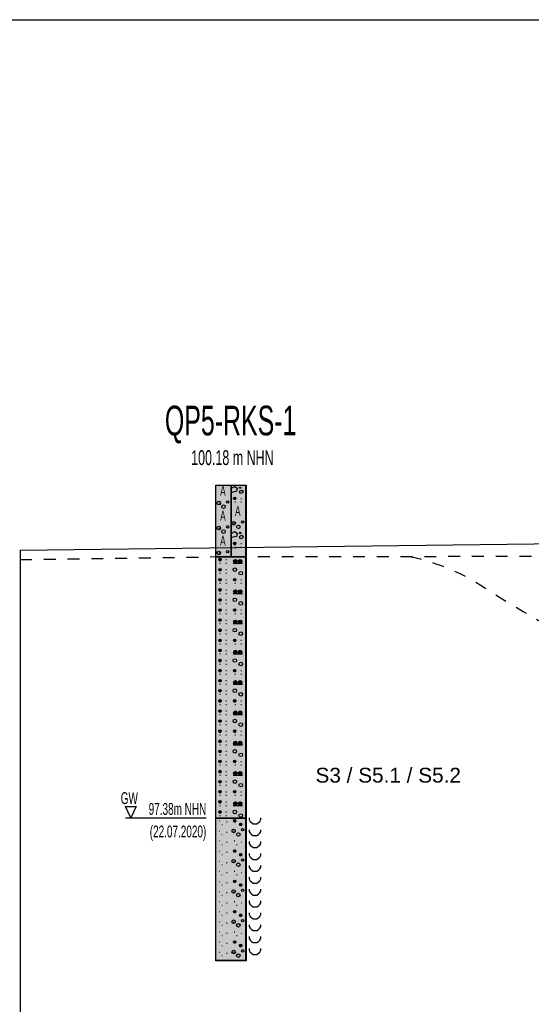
# Model space of a CAD drawing. Header units: metres. Extents: x -17 to 824, y 89 to 134.
# Tile 37 of 80: x 389 to 393, y 96 to 104. Entities that reach past the tile are written whole.
import ezdxf
from ezdxf.enums import TextEntityAlignment as Align

# ---------------------------------------------------------------- set-up
doc = ezdxf.new("R2010")
doc.units = ezdxf.units.M
doc.linetypes.add('ACAD_ISO03W100', pattern=[30, 12, -18])
for name, color, linetype in [('BG_GT_DC_RKS', 249, 'Continuous'), ('BG_GT_SCHICHT', 3, 'ACAD_ISO03W100'), ('BG_GT_TE', 6, 'Continuous'), ('BW_KOERP_GESCH', 126, 'Continuous'), ('BW_Z_BEM', 52, 'Continuous')]:
    doc.layers.add(name, color=color, linetype=linetype)
doc.layers.add('ZZ_AFENSTER', color=6, linetype='Continuous', plot=False)
doc.styles.add('ARI025_V_50', font='arial.ttf', dxfattribs={"height": 0.125})
doc.styles.get("Standard").update_dxf_attribs({"font": 'arial.ttf'})

# ---------------------------------------------------------------- blocks, each defined once
blk = doc.blocks.new('QP5-RKS-1')
for p, q in [((-0.0026, 0), (0, 0)), ((-0.0026, -0.0121), (-0.0026, 0)), ((-0.0026, 0), (0.0024, 0)), ((-0.0026, -0.08), (-0.0026, 0)), ((0, 0), (0, -0.0121)), ((0, 0), (0.0025, 0)), ((0, -0.0121), (0, 0)), ((0.0024, 0), (0.0024, -0.08)), ((0.0025, 0), (0.0025, -0.0121)), ((0, -0.0005), (0.0006, -0.0002)), ((0.0001, -0.0012), (0, -0.0005)), ((0.0009, -0.001), (0.0001, -0.0012)), ((0.0006, -0.0002), (0.001, -0.0005)), ((0.001, -0.0005), (0.0009, -0.001)), ((0.0014, -0.0004), (0.0015, -0.0003)), ((0.0014, -0.0005), (0.0014, -0.0004)), ((0.0016, -0.0005), (0.0014, -0.0005)), ((0.0014, -0.001), (0.0018, -0.0008)), ((0.0015, -0.0014), (0.0014, -0.001)), ((0.0015, -0.0003), (0.0016, -0.0004)), ((0.0019, -0.0013), (0.0015, -0.0014)), ((0.0016, -0.0004), (0.0016, -0.0005)), ((0.0018, -0.0008), (0.002, -0.001)), ((0.002, -0.001), (0.0019, -0.0013)), ((-0.0021, -0.003), (-0.002, -0.003)), ((0.0004, -0.0022), (0.0008, -0.0022)), ((0.00041, -0.00215), (0.00079, -0.00215)), ((0.00041, -0.00225), (0.00079, -0.00225)), ((0.00043, -0.0021), (0.00077, -0.0021)), ((0.00043, -0.0023), (0.00077, -0.0023)), ((0.00047, -0.00205), (0.00073, -0.00205)), ((0.00047, -0.00235), (0.00073, -0.00235)), ((0.0006, -0.0028), (0.0007, -0.0028)), ((0.0016, -0.0022), (0.0017, -0.0022)), ((0.0016, -0.0028), (0.0017, -0.0028)), ((0.0004, -0.0064), (0.0005, -0.0064)), ((-0.0021, -0.0072), (-0.002, -0.0072)), ((0, -0.0081), (0.0006, -0.0078)), ((0.0001, -0.0088), (0, -0.0081)), ((0.0006, -0.0078), (0.001, -0.0081)), ((0.001, -0.0081), (0.0009, -0.0086)), ((0.0014, -0.008), (0.0015, -0.0079)), ((0.0014, -0.0081), (0.0014, -0.008)), ((0.0016, -0.0081), (0.0014, -0.0081)), ((0.0015, -0.0079), (0.0016, -0.008)), ((0.0016, -0.008), (0.0016, -0.0081)), ((0.0009, -0.0086), (0.0001, -0.0088)), ((0.0004, -0.0098), (0.0008, -0.0098)), ((0.00041, -0.00975), (0.00079, -0.00975)), ((0.00041, -0.00985), (0.00079, -0.00985)), ((0.00043, -0.0097), (0.00077, -0.0097)), ((0.00043, -0.0099), (0.00077, -0.0099)), ((0.00047, -0.00965), (0.00073, -0.00965)), ((0.0014, -0.0086), (0.0018, -0.0084)), ((0.0015, -0.009), (0.0014, -0.0086)), ((0.0019, -0.0089), (0.0015, -0.009)), ((0.0016, -0.0098), (0.0017, -0.0098)), ((0.0018, -0.0084), (0.002, -0.0086)), ((0.002, -0.0086), (0.0019, -0.0089)), ((-0.0021, -0.0114), (-0.002, -0.0114)), ((0.00047, -0.00995), (0.00073, -0.00995)), ((0.0006, -0.0104), (0.0007, -0.0104)), ((0.0016, -0.0104), (0.0017, -0.0104)), ((-0.0026, -0.012), (0.0025, -0.012)), ((-0.0026, -0.0561), (-0.0026, -0.012)), ((0, -0.0121), (-0.0026, -0.0121)), ((-0.0021, -0.0125), (-0.0017, -0.0125)), ((-0.00209, -0.01245), (-0.00171, -0.01245)), ((-0.00209, -0.01255), (-0.00171, -0.01255)), ((-0.00207, -0.0124), (-0.00173, -0.0124)), ((-0.00207, -0.0126), (-0.00173, -0.0126)), ((-0.00203, -0.01235), (-0.00177, -0.01235)), ((-0.00203, -0.01265), (-0.00177, -0.01265)), ((-0.0019, -0.0131), (-0.0018, -0.0131)), ((-0.0009, -0.0125), (-0.0008, -0.0125)), ((-0.0009, -0.0131), (-0.0008, -0.0131)), ((0.0025, -0.0121), (0, -0.0121)), ((0.0003, -0.0131), (0.0019, -0.0131)), ((0.0004, -0.01275), (0.001, -0.01275)), ((0.0004, -0.0128), (0.001, -0.0128)), ((0.0004, -0.01285), (0.001, -0.01285)), ((0.00042, -0.0127), (0.00098, -0.0127)), ((0.00042, -0.0129), (0.00098, -0.0129)), ((0.00044, -0.01265), (0.00096, -0.01265)), ((0.00044, -0.01295), (0.00096, -0.01295)), ((0.00048, -0.0126), (0.00092, -0.0126)), ((0.00048, -0.013), (0.00092, -0.013)), ((0.00053, -0.01255), (0.00087, -0.01255)), ((0.00053, -0.01305), (0.00087, -0.01305)), ((0.0012, -0.01275), (0.0018, -0.01275)), ((0.0012, -0.0128), (0.0018, -0.0128)), ((0.0012, -0.01285), (0.0018, -0.01285)), ((0.00122, -0.0127), (0.00178, -0.0127)), ((0.00122, -0.0129), (0.00178, -0.0129)), ((0.00124, -0.01265), (0.00176, -0.01265)), ((0.00124, -0.01295), (0.00176, -0.01295)), ((0.00128, -0.0126), (0.00172, -0.0126)), ((0.00128, -0.013), (0.00172, -0.013)), ((0.00133, -0.01255), (0.00167, -0.01255)), ((0.00133, -0.01305), (0.00167, -0.01305)), ((0.0025, -0.012), (0.0025, -0.0561)), ((-0.0021, -0.0142), (-0.0017, -0.0142)), ((-0.00209, -0.01415), (-0.00171, -0.01415)), ((-0.00209, -0.01425), (-0.00171, -0.01425)), ((-0.00207, -0.0141), (-0.00173, -0.0141)), ((-0.00207, -0.0143), (-0.00173, -0.0143)), ((-0.00203, -0.01405), (-0.00177, -0.01405)), ((-0.00203, -0.01435), (-0.00177, -0.01435)), ((-0.0019, -0.0148), (-0.0018, -0.0148)), ((-0.0009, -0.0142), (-0.0008, -0.0142)), ((-0.0009, -0.0148), (-0.0008, -0.0148)), ((-0.0021, -0.0159), (-0.0017, -0.0159)), ((-0.00209, -0.01585), (-0.00171, -0.01585)), ((-0.00209, -0.01595), (-0.00171, -0.01595)), ((-0.00207, -0.0158), (-0.00173, -0.0158)), ((-0.00207, -0.016), (-0.00173, -0.016)), ((-0.00203, -0.01575), (-0.00177, -0.01575)), ((-0.00203, -0.01605), (-0.00177, -0.01605)), ((-0.0019, -0.0165), (-0.0018, -0.0165)), ((-0.0009, -0.0159), (-0.0008, -0.0159)), ((-0.0009, -0.0165), (-0.0008, -0.0165)), ((0.0004, -0.0159), (0.0008, -0.0159)), ((0.00041, -0.01585), (0.00079, -0.01585)), ((0.00041, -0.01595), (0.00079, -0.01595)), ((0.00043, -0.0158), (0.00077, -0.0158)), ((0.00043, -0.016), (0.00077, -0.016)), ((0.00047, -0.01575), (0.00073, -0.01575)), ((0.00047, -0.01605), (0.00073, -0.01605)), ((0.0006, -0.0165), (0.0007, -0.0165)), ((0.0016, -0.0159), (0.0017, -0.0159)), ((0.0016, -0.0165), (0.0017, -0.0165)), ((-0.0021, -0.0176), (-0.0017, -0.0176)), ((-0.00209, -0.01755), (-0.00171, -0.01755)), ((-0.00209, -0.01765), (-0.00171, -0.01765)), ((-0.00207, -0.0175), (-0.00173, -0.0175)), ((-0.00207, -0.0177), (-0.00173, -0.0177)), ((-0.00203, -0.01745), (-0.00177, -0.01745)), ((-0.00203, -0.01775), (-0.00177, -0.01775)), ((-0.0019, -0.0182), (-0.0018, -0.0182)), ((-0.0009, -0.0176), (-0.0008, -0.0176)), ((-0.0009, -0.0182), (-0.0008, -0.0182)), ((0.0003, -0.0182), (0.0019, -0.0182)), ((0.0004, -0.01785), (0.001, -0.01785)), ((0.0004, -0.0179), (0.001, -0.0179)), ((0.0004, -0.01795), (0.001, -0.01795)), ((0.00042, -0.0178), (0.00098, -0.0178)), ((0.00042, -0.018), (0.00098, -0.018)), ((0.00044, -0.01775), (0.00096, -0.01775)), ((0.00044, -0.01805), (0.00096, -0.01805)), ((0.00048, -0.0177), (0.00092, -0.0177)), ((0.00048, -0.0181), (0.00092, -0.0181)), ((0.00053, -0.01765), (0.00087, -0.01765)), ((0.00053, -0.01815), (0.00087, -0.01815)), ((0.0012, -0.01785), (0.0018, -0.01785)), ((0.0012, -0.0179), (0.0018, -0.0179)), ((0.0012, -0.01795), (0.0018, -0.01795)), ((0.00122, -0.0178), (0.00178, -0.0178)), ((0.00122, -0.018), (0.00178, -0.018)), ((0.00124, -0.01775), (0.00176, -0.01775)), ((0.00124, -0.01805), (0.00176, -0.01805)), ((0.00128, -0.0177), (0.00172, -0.0177)), ((0.00128, -0.0181), (0.00172, -0.0181)), ((0.00133, -0.01765), (0.00167, -0.01765)), ((0.00133, -0.01815), (0.00167, -0.01815)), ((-0.0021, -0.0193), (-0.0017, -0.0193)), ((-0.00209, -0.01925), (-0.00171, -0.01925)), ((-0.00209, -0.01935), (-0.00171, -0.01935)), ((-0.00207, -0.0192), (-0.00173, -0.0192)), ((-0.00207, -0.0194), (-0.00173, -0.0194)), ((-0.00203, -0.01915), (-0.00177, -0.01915)), ((-0.00203, -0.01945), (-0.00177, -0.01945)), ((-0.0009, -0.0193), (-0.0008, -0.0193)), ((-0.0021, -0.021), (-0.0017, -0.021)), ((-0.00209, -0.02095), (-0.00171, -0.02095)), ((-0.00209, -0.02105), (-0.00171, -0.02105)), ((-0.00207, -0.0209), (-0.00173, -0.0209)), ((-0.00207, -0.0211), (-0.00173, -0.0211)), ((-0.00203, -0.02085), (-0.00177, -0.02085)), ((-0.00203, -0.02115), (-0.00177, -0.02115)), ((-0.0019, -0.0199), (-0.0018, -0.0199)), ((-0.0009, -0.0199), (-0.0008, -0.0199)), ((-0.0009, -0.021), (-0.0008, -0.021)), ((0.0004, -0.021), (0.0008, -0.021)), ((0.00041, -0.02095), (0.00079, -0.02095)), ((0.00041, -0.02105), (0.00079, -0.02105)), ((0.00043, -0.0209), (0.00077, -0.0209)), ((0.00043, -0.0211), (0.00077, -0.0211)), ((0.00047, -0.02085), (0.00073, -0.02085)), ((0.00047, -0.02115), (0.00073, -0.02115)), ((0.0016, -0.021), (0.0017, -0.021)), ((-0.0021, -0.0227), (-0.0017, -0.0227)), ((-0.00209, -0.02265), (-0.00171, -0.02265)), ((-0.00209, -0.02275), (-0.00171, -0.02275)), ((-0.00207, -0.0226), (-0.00173, -0.0226)), ((-0.00207, -0.0228), (-0.00173, -0.0228)), ((-0.00203, -0.02255), (-0.00177, -0.02255)), ((-0.00203, -0.02285), (-0.00177, -0.02285)), ((-0.0019, -0.0216), (-0.0018, -0.0216)), ((-0.0009, -0.0216), (-0.0008, -0.0216)), ((-0.0009, -0.0227), (-0.0008, -0.0227)), ((0.0004, -0.02295), (0.001, -0.02295)), ((0.0004, -0.023), (0.001, -0.023)), ((0.0004, -0.02305), (0.001, -0.02305)), ((0.00042, -0.0229), (0.00098, -0.0229)), ((0.00042, -0.0231), (0.00098, -0.0231)), ((0.00044, -0.02285), (0.00096, -0.02285)), ((0.00044, -0.02315), (0.00096, -0.02315)), ((0.00048, -0.0228), (0.00092, -0.0228)), ((0.00048, -0.0232), (0.00092, -0.0232)), ((0.00053, -0.02275), (0.00087, -0.02275)), ((0.0006, -0.0216), (0.0007, -0.0216)), ((0.0012, -0.02295), (0.0018, -0.02295)), ((0.0012, -0.023), (0.0018, -0.023)), ((0.0012, -0.02305), (0.0018, -0.02305)), ((0.00122, -0.0229), (0.00178, -0.0229)), ((0.00122, -0.0231), (0.00178, -0.0231)), ((0.00124, -0.02285), (0.00176, -0.02285)), ((0.00124, -0.02315), (0.00176, -0.02315)), ((0.00128, -0.0228), (0.00172, -0.0228)), ((0.00128, -0.0232), (0.00172, -0.0232)), ((0.00133, -0.02275), (0.00167, -0.02275)), ((0.0016, -0.0216), (0.0017, -0.0216)), ((-0.0021, -0.0244), (-0.0017, -0.0244)), ((-0.00209, -0.02435), (-0.00171, -0.02435)), ((-0.00209, -0.02445), (-0.00171, -0.02445)), ((-0.00207, -0.0243), (-0.00173, -0.0243)), ((-0.00207, -0.0245), (-0.00173, -0.0245)), ((-0.00203, -0.02425), (-0.00177, -0.02425)), ((-0.00203, -0.02455), (-0.00177, -0.02455)), ((-0.0019, -0.0233), (-0.0018, -0.0233)), ((-0.0009, -0.0233), (-0.0008, -0.0233)), ((-0.0009, -0.0244), (-0.0008, -0.0244)), ((0.0003, -0.0233), (0.0019, -0.0233)), ((0.00053, -0.02325), (0.00087, -0.02325)), ((0.00133, -0.02325), (0.00167, -0.02325)), ((-0.0021, -0.0261), (-0.0017, -0.0261)), ((-0.00209, -0.02605), (-0.00171, -0.02605)), ((-0.00209, -0.02615), (-0.00171, -0.02615)), ((-0.00207, -0.026), (-0.00173, -0.026)), ((-0.00207, -0.0262), (-0.00173, -0.0262)), ((-0.00203, -0.02595), (-0.00177, -0.02595)), ((-0.00203, -0.02625), (-0.00177, -0.02625)), ((-0.0019, -0.025), (-0.0018, -0.025)), ((-0.0009, -0.025), (-0.0008, -0.025)), ((-0.0009, -0.0261), (-0.0008, -0.0261)), ((0.0004, -0.0261), (0.0008, -0.0261)), ((0.00041, -0.02605), (0.00079, -0.02605)), ((0.00041, -0.02615), (0.00079, -0.02615)), ((0.00043, -0.026), (0.00077, -0.026)), ((0.00043, -0.0262), (0.00077, -0.0262)), ((0.00047, -0.02595), (0.00073, -0.02595)), ((0.00047, -0.02625), (0.00073, -0.02625)), ((0.0016, -0.0261), (0.0017, -0.0261)), ((-0.0021, -0.0278), (-0.0017, -0.0278)), ((-0.00209, -0.02775), (-0.00171, -0.02775)), ((-0.00209, -0.02785), (-0.00171, -0.02785)), ((-0.00207, -0.0277), (-0.00173, -0.0277)), ((-0.00207, -0.0279), (-0.00173, -0.0279)), ((-0.00203, -0.02765), (-0.00177, -0.02765)), ((-0.00203, -0.02795), (-0.00177, -0.02795)), ((-0.0019, -0.0267), (-0.0018, -0.0267)), ((-0.0009, -0.0267), (-0.0008, -0.0267)), ((-0.0009, -0.0278), (-0.0008, -0.0278)), ((0.0004, -0.02805), (0.001, -0.02805)), ((0.0004, -0.0281), (0.001, -0.0281)), ((0.0004, -0.02815), (0.001, -0.02815)), ((0.00042, -0.028), (0.00098, -0.028)), ((0.00044, -0.02795), (0.00096, -0.02795)), ((0.00048, -0.0279), (0.00092, -0.0279)), ((0.00053, -0.02785), (0.00087, -0.02785)), ((0.0006, -0.0267), (0.0007, -0.0267)), ((0.0012, -0.02805), (0.0018, -0.02805)), ((0.0012, -0.0281), (0.0018, -0.0281)), ((0.0012, -0.02815), (0.0018, -0.02815)), ((0.00122, -0.028), (0.00178, -0.028)), ((0.00124, -0.02795), (0.00176, -0.02795)), ((0.00128, -0.0279), (0.00172, -0.0279)), ((0.00133, -0.02785), (0.00167, -0.02785)), ((0.0016, -0.0267), (0.0017, -0.0267)), ((-0.0021, -0.0295), (-0.0017, -0.0295)), ((-0.00209, -0.02945), (-0.00171, -0.02945)), ((-0.00209, -0.02955), (-0.00171, -0.02955)), ((-0.00207, -0.0294), (-0.00173, -0.0294)), ((-0.00207, -0.0296), (-0.00173, -0.0296)), ((-0.00203, -0.02935), (-0.00177, -0.02935)), ((-0.00203, -0.02965), (-0.00177, -0.02965)), ((-0.0019, -0.0284), (-0.0018, -0.0284)), ((-0.0009, -0.0284), (-0.0008, -0.0284)), ((-0.0009, -0.0295), (-0.0008, -0.0295)), ((0.0003, -0.0284), (0.0019, -0.0284)), ((0.00042, -0.0282), (0.00098, -0.0282)), ((0.00044, -0.02825), (0.00096, -0.02825)), ((0.00048, -0.0283), (0.00092, -0.0283)), ((0.00053, -0.02835), (0.00087, -0.02835)), ((0.00122, -0.0282), (0.00178, -0.0282)), ((0.00124, -0.02825), (0.00176, -0.02825)), ((0.00128, -0.0283), (0.00172, -0.0283)), ((0.00133, -0.02835), (0.00167, -0.02835)), ((-0.0021, -0.0312), (-0.0017, -0.0312)), ((-0.00209, -0.03115), (-0.00171, -0.03115)), ((-0.00209, -0.03125), (-0.00171, -0.03125)), ((-0.00207, -0.0311), (-0.00173, -0.0311)), ((-0.00207, -0.0313), (-0.00173, -0.0313)), ((-0.00203, -0.03105), (-0.00177, -0.03105)), ((-0.00203, -0.03135), (-0.00177, -0.03135)), ((-0.0019, -0.0301), (-0.0018, -0.0301)), ((-0.0009, -0.0301), (-0.0008, -0.0301)), ((-0.0009, -0.0312), (-0.0008, -0.0312)), ((0.0004, -0.0312), (0.0008, -0.0312)), ((0.00041, -0.03115), (0.00079, -0.03115)), ((0.00041, -0.03125), (0.00079, -0.03125)), ((0.00043, -0.0311), (0.00077, -0.0311)), ((0.00043, -0.0313), (0.00077, -0.0313)), ((0.00047, -0.03105), (0.00073, -0.03105)), ((0.00047, -0.03135), (0.00073, -0.03135)), ((0.0016, -0.0312), (0.0017, -0.0312)), ((-0.0021, -0.0329), (-0.0017, -0.0329)), ((-0.00209, -0.03285), (-0.00171, -0.03285)), ((-0.00209, -0.03295), (-0.00171, -0.03295)), ((-0.00207, -0.0328), (-0.00173, -0.0328)), ((-0.00207, -0.033), (-0.00173, -0.033)), ((-0.00203, -0.03275), (-0.00177, -0.03275)), ((-0.00203, -0.03305), (-0.00177, -0.03305)), ((-0.0019, -0.0318), (-0.0018, -0.0318)), ((-0.0009, -0.0318), (-0.0008, -0.0318)), ((-0.0009, -0.0329), (-0.0008, -0.0329)), ((0.0004, -0.03315), (0.001, -0.03315)), ((0.00042, -0.0331), (0.00098, -0.0331)), ((0.00044, -0.03305), (0.00096, -0.03305)), ((0.00048, -0.033), (0.00092, -0.033)), ((0.00053, -0.03295), (0.00087, -0.03295)), ((0.0006, -0.0318), (0.0007, -0.0318)), ((0.0012, -0.03315), (0.0018, -0.03315)), ((0.00122, -0.0331), (0.00178, -0.0331)), ((0.00124, -0.03305), (0.00176, -0.03305)), ((0.00128, -0.033), (0.00172, -0.033)), ((0.00133, -0.03295), (0.00167, -0.03295)), ((0.0016, -0.0318), (0.0017, -0.0318)), ((-0.0021, -0.0346), (-0.0017, -0.0346)), ((-0.00209, -0.03455), (-0.00171, -0.03455)), ((-0.00209, -0.03465), (-0.00171, -0.03465)), ((-0.00207, -0.0345), (-0.00173, -0.0345)), ((-0.00207, -0.0347), (-0.00173, -0.0347)), ((-0.00203, -0.03445), (-0.00177, -0.03445)), ((-0.00203, -0.03475), (-0.00177, -0.03475)), ((-0.0019, -0.0335), (-0.0018, -0.0335)), ((-0.0009, -0.0335), (-0.0008, -0.0335)), ((-0.0009, -0.0346), (-0.0008, -0.0346)), ((0.0003, -0.0335), (0.0019, -0.0335)), ((0.0004, -0.0332), (0.001, -0.0332)), ((0.0004, -0.03325), (0.001, -0.03325)), ((0.00042, -0.0333), (0.00098, -0.0333)), ((0.00044, -0.03335), (0.00096, -0.03335)), ((0.00048, -0.0334), (0.00092, -0.0334)), ((0.00053, -0.03345), (0.00087, -0.03345)), ((0.0012, -0.0332), (0.0018, -0.0332)), ((0.0012, -0.03325), (0.0018, -0.03325)), ((0.00122, -0.0333), (0.00178, -0.0333)), ((0.00124, -0.03335), (0.00176, -0.03335)), ((0.00128, -0.0334), (0.00172, -0.0334)), ((0.00133, -0.03345), (0.00167, -0.03345)), ((-0.0021, -0.0363), (-0.0017, -0.0363)), ((-0.00209, -0.03625), (-0.00171, -0.03625)), ((-0.00209, -0.03635), (-0.00171, -0.03635)), ((-0.00207, -0.0362), (-0.00173, -0.0362)), ((-0.00207, -0.0364), (-0.00173, -0.0364)), ((-0.00203, -0.03615), (-0.00177, -0.03615)), ((-0.00203, -0.03645), (-0.00177, -0.03645)), ((-0.0019, -0.0352), (-0.0018, -0.0352)), ((-0.0009, -0.0352), (-0.0008, -0.0352)), ((-0.0009, -0.0363), (-0.0008, -0.0363)), ((0.0004, -0.0363), (0.0008, -0.0363)), ((0.00041, -0.03625), (0.00079, -0.03625)), ((0.00041, -0.03635), (0.00079, -0.03635)), ((0.00043, -0.0362), (0.00077, -0.0362)), ((0.00043, -0.0364), (0.00077, -0.0364)), ((0.00047, -0.03615), (0.00073, -0.03615)), ((0.00047, -0.03645), (0.00073, -0.03645)), ((0.0016, -0.0363), (0.0017, -0.0363)), ((-0.0021, -0.038), (-0.0017, -0.038)), ((-0.00209, -0.03795), (-0.00171, -0.03795)), ((-0.00209, -0.03805), (-0.00171, -0.03805)), ((-0.00207, -0.0379), (-0.00173, -0.0379)), ((-0.00207, -0.0381), (-0.00173, -0.0381)), ((-0.00203, -0.03785), (-0.00177, -0.03785)), ((-0.0019, -0.0369), (-0.0018, -0.0369)), ((-0.0009, -0.0369), (-0.0008, -0.0369)), ((-0.0009, -0.038), (-0.0008, -0.038)), ((0.00048, -0.0381), (0.00092, -0.0381)), ((0.00053, -0.03805), (0.00087, -0.03805)), ((0.0006, -0.0369), (0.0007, -0.0369)), ((0.00128, -0.0381), (0.00172, -0.0381)), ((0.00133, -0.03805), (0.00167, -0.03805)), ((0.0016, -0.0369), (0.0017, -0.0369)), ((-0.0021, -0.0397), (-0.0017, -0.0397)), ((-0.00209, -0.03965), (-0.00171, -0.03965)), ((-0.00209, -0.03975), (-0.00171, -0.03975)), ((-0.00207, -0.0396), (-0.00173, -0.0396)), ((-0.00203, -0.03815), (-0.00177, -0.03815)), ((-0.00203, -0.03955), (-0.00177, -0.03955)), ((-0.0019, -0.0386), (-0.0018, -0.0386)), ((-0.0009, -0.0386), (-0.0008, -0.0386)), ((-0.0009, -0.0397), (-0.0008, -0.0397)), ((0.0003, -0.0386), (0.0019, -0.0386)), ((0.0004, -0.03825), (0.001, -0.03825)), ((0.0004, -0.0383), (0.001, -0.0383)), ((0.0004, -0.03835), (0.001, -0.03835)), ((0.00042, -0.0382), (0.00098, -0.0382)), ((0.00042, -0.0384), (0.00098, -0.0384)), ((0.00044, -0.03815), (0.00096, -0.03815)), ((0.00044, -0.03845), (0.00096, -0.03845)), ((0.00048, -0.0385), (0.00092, -0.0385)), ((0.00053, -0.03855), (0.00087, -0.03855)), ((0.0012, -0.03825), (0.0018, -0.03825)), ((0.0012, -0.0383), (0.0018, -0.0383)), ((0.0012, -0.03835), (0.0018, -0.03835)), ((0.00122, -0.0382), (0.00178, -0.0382)), ((0.00122, -0.0384), (0.00178, -0.0384)), ((0.00124, -0.03815), (0.00176, -0.03815)), ((0.00124, -0.03845), (0.00176, -0.03845)), ((0.00128, -0.0385), (0.00172, -0.0385)), ((0.00133, -0.03855), (0.00167, -0.03855)), ((-0.0021, -0.0414), (-0.0017, -0.0414)), ((-0.00209, -0.04135), (-0.00171, -0.04135)), ((-0.00209, -0.04145), (-0.00171, -0.04145)), ((-0.00207, -0.0398), (-0.00173, -0.0398)), ((-0.00207, -0.0413), (-0.00173, -0.0413)), ((-0.00203, -0.03985), (-0.00177, -0.03985)), ((-0.00203, -0.04125), (-0.00177, -0.04125)), ((-0.0019, -0.0403), (-0.0018, -0.0403)), ((-0.0009, -0.0403), (-0.0008, -0.0403)), ((-0.0009, -0.0414), (-0.0008, -0.0414)), ((0.0004, -0.0414), (0.0008, -0.0414)), ((0.00041, -0.04135), (0.00079, -0.04135)), ((0.00041, -0.04145), (0.00079, -0.04145)), ((0.00043, -0.0413), (0.00077, -0.0413)), ((0.00047, -0.04125), (0.00073, -0.04125)), ((0.0016, -0.0414), (0.0017, -0.0414)), ((-0.0021, -0.0431), (-0.0017, -0.0431)), ((-0.00209, -0.04305), (-0.00171, -0.04305)), ((-0.00207, -0.0415), (-0.00173, -0.0415)), ((-0.00207, -0.043), (-0.00173, -0.043)), ((-0.00203, -0.04155), (-0.00177, -0.04155)), ((-0.00203, -0.04295), (-0.00177, -0.04295)), ((-0.0019, -0.042), (-0.0018, -0.042)), ((-0.0009, -0.042), (-0.0008, -0.042)), ((-0.0009, -0.0431), (-0.0008, -0.0431)), ((0.00043, -0.0415), (0.00077, -0.0415)), ((0.00047, -0.04155), (0.00073, -0.04155)), ((0.0006, -0.042), (0.0007, -0.042)), ((0.0016, -0.042), (0.0017, -0.042)), ((-0.00209, -0.04315), (-0.00171, -0.04315)), ((-0.00209, -0.04475), (-0.00171, -0.04475)), ((-0.00207, -0.0432), (-0.00173, -0.0432)), ((-0.00207, -0.0447), (-0.00173, -0.0447)), ((-0.00203, -0.04325), (-0.00177, -0.04325)), ((-0.00203, -0.04465), (-0.00177, -0.04465)), ((-0.0019, -0.0437), (-0.0018, -0.0437)), ((-0.0009, -0.0437), (-0.0008, -0.0437)), ((0.0003, -0.0437), (0.0019, -0.0437)), ((0.0004, -0.04335), (0.001, -0.04335)), ((0.0004, -0.0434), (0.001, -0.0434)), ((0.0004, -0.04345), (0.001, -0.04345)), ((0.00042, -0.0433), (0.00098, -0.0433)), ((0.00042, -0.0435), (0.00098, -0.0435)), ((0.00044, -0.04325), (0.00096, -0.04325)), ((0.00044, -0.04355), (0.00096, -0.04355)), ((0.00048, -0.0432), (0.00092, -0.0432)), ((0.00048, -0.0436), (0.00092, -0.0436)), ((0.00053, -0.04315), (0.00087, -0.04315)), ((0.00053, -0.04365), (0.00087, -0.04365)), ((0.0012, -0.04335), (0.0018, -0.04335)), ((0.0012, -0.0434), (0.0018, -0.0434)), ((0.0012, -0.04345), (0.0018, -0.04345)), ((0.00122, -0.0433), (0.00178, -0.0433)), ((0.00122, -0.0435), (0.00178, -0.0435)), ((0.00124, -0.04325), (0.00176, -0.04325)), ((0.00124, -0.04355), (0.00176, -0.04355)), ((0.00128, -0.0432), (0.00172, -0.0432)), ((0.00128, -0.0436), (0.00172, -0.0436)), ((0.00133, -0.04315), (0.00167, -0.04315)), ((0.00133, -0.04365), (0.00167, -0.04365)), ((-0.0021, -0.0448), (-0.0017, -0.0448)), ((-0.00209, -0.04485), (-0.00171, -0.04485)), ((-0.00207, -0.0449), (-0.00173, -0.0449)), ((-0.00207, -0.0464), (-0.00173, -0.0464)), ((-0.00203, -0.04495), (-0.00177, -0.04495)), ((-0.00203, -0.04635), (-0.00177, -0.04635)), ((-0.0019, -0.0454), (-0.0018, -0.0454)), ((-0.0009, -0.0448), (-0.0008, -0.0448)), ((-0.0009, -0.0454), (-0.0008, -0.0454)), ((0.00043, -0.0464), (0.00077, -0.0464)), ((0.00047, -0.04635), (0.00073, -0.04635)), ((-0.0021, -0.0465), (-0.0017, -0.0465)), ((-0.00209, -0.04645), (-0.00171, -0.04645)), ((-0.00209, -0.04655), (-0.00171, -0.04655)), ((-0.00207, -0.0466), (-0.00173, -0.0466)), ((-0.00203, -0.04665), (-0.00177, -0.04665)), ((-0.00203, -0.04805), (-0.00177, -0.04805)), ((-0.0019, -0.0471), (-0.0018, -0.0471)), ((-0.0009, -0.0465), (-0.0008, -0.0465)), ((-0.0009, -0.0471), (-0.0008, -0.0471)), ((0.0004, -0.0465), (0.0008, -0.0465)), ((0.00041, -0.04645), (0.00079, -0.04645)), ((0.00041, -0.04655), (0.00079, -0.04655)), ((0.00043, -0.0466), (0.00077, -0.0466)), ((0.00047, -0.04665), (0.00073, -0.04665)), ((0.0006, -0.0471), (0.0007, -0.0471)), ((0.0016, -0.0465), (0.0017, -0.0465)), ((0.0016, -0.0471), (0.0017, -0.0471)), ((-0.0021, -0.0482), (-0.0017, -0.0482)), ((-0.00209, -0.04815), (-0.00171, -0.04815)), ((-0.00209, -0.04825), (-0.00171, -0.04825)), ((-0.00207, -0.0481), (-0.00173, -0.0481)), ((-0.00207, -0.0483), (-0.00173, -0.0483)), ((-0.00203, -0.04835), (-0.00177, -0.04835)), ((-0.0019, -0.0488), (-0.0018, -0.0488)), ((-0.0009, -0.0482), (-0.0008, -0.0482)), ((-0.0009, -0.0488), (-0.0008, -0.0488)), ((0.0003, -0.0488), (0.0019, -0.0488)), ((0.0004, -0.04845), (0.001, -0.04845)), ((0.0004, -0.0485), (0.001, -0.0485)), ((0.0004, -0.04855), (0.001, -0.04855)), ((0.00042, -0.0484), (0.00098, -0.0484)), ((0.00042, -0.0486), (0.00098, -0.0486)), ((0.00044, -0.04835), (0.00096, -0.04835)), ((0.00044, -0.04865), (0.00096, -0.04865)), ((0.00048, -0.0483), (0.00092, -0.0483)), ((0.00048, -0.0487), (0.00092, -0.0487)), ((0.00053, -0.04825), (0.00087, -0.04825)), ((0.00053, -0.04875), (0.00087, -0.04875)), ((0.0012, -0.04845), (0.0018, -0.04845)), ((0.0012, -0.0485), (0.0018, -0.0485)), ((0.0012, -0.04855), (0.0018, -0.04855)), ((0.00122, -0.0484), (0.00178, -0.0484)), ((0.00122, -0.0486), (0.00178, -0.0486)), ((0.00124, -0.04835), (0.00176, -0.04835)), ((0.00124, -0.04865), (0.00176, -0.04865)), ((0.00128, -0.0483), (0.00172, -0.0483)), ((0.00128, -0.0487), (0.00172, -0.0487)), ((0.00133, -0.04825), (0.00167, -0.04825)), ((0.00133, -0.04875), (0.00167, -0.04875)), ((-0.0021, -0.0499), (-0.0017, -0.0499)), ((-0.00209, -0.04985), (-0.00171, -0.04985)), ((-0.00209, -0.04995), (-0.00171, -0.04995)), ((-0.00207, -0.0498), (-0.00173, -0.0498)), ((-0.00207, -0.05), (-0.00173, -0.05)), ((-0.00203, -0.04975), (-0.00177, -0.04975)), ((-0.00203, -0.05005), (-0.00177, -0.05005)), ((-0.0019, -0.0505), (-0.0018, -0.0505)), ((-0.0009, -0.0499), (-0.0008, -0.0499)), ((-0.0009, -0.0505), (-0.0008, -0.0505)), ((-0.0021, -0.0516), (-0.0017, -0.0516)), ((-0.00209, -0.05155), (-0.00171, -0.05155)), ((-0.00209, -0.05165), (-0.00171, -0.05165)), ((-0.00207, -0.0515), (-0.00173, -0.0515)), ((-0.00207, -0.0517), (-0.00173, -0.0517)), ((-0.00203, -0.05145), (-0.00177, -0.05145)), ((-0.00203, -0.05175), (-0.00177, -0.05175)), ((-0.0019, -0.0522), (-0.0018, -0.0522)), ((-0.0009, -0.0516), (-0.0008, -0.0516)), ((-0.0009, -0.0522), (-0.0008, -0.0522)), ((0.0004, -0.0516), (0.0008, -0.0516)), ((0.00041, -0.05155), (0.00079, -0.05155)), ((0.00041, -0.05165), (0.00079, -0.05165)), ((0.00043, -0.0515), (0.00077, -0.0515)), ((0.00043, -0.0517), (0.00077, -0.0517)), ((0.00047, -0.05145), (0.00073, -0.05145)), ((0.00047, -0.05175), (0.00073, -0.05175)), ((0.0006, -0.0522), (0.0007, -0.0522)), ((0.0016, -0.0516), (0.0017, -0.0516)), ((0.0016, -0.0522), (0.0017, -0.0522)), ((-0.0021, -0.0533), (-0.0017, -0.0533)), ((-0.00209, -0.05325), (-0.00171, -0.05325)), ((-0.00209, -0.05335), (-0.00171, -0.05335)), ((-0.00207, -0.0532), (-0.00173, -0.0532)), ((-0.00207, -0.0534), (-0.00173, -0.0534)), ((-0.00203, -0.05315), (-0.00177, -0.05315)), ((-0.00203, -0.05345), (-0.00177, -0.05345)), ((-0.0019, -0.0539), (-0.0018, -0.0539)), ((-0.0009, -0.0533), (-0.0008, -0.0533)), ((-0.0009, -0.0539), (-0.0008, -0.0539)), ((0.0003, -0.0539), (0.0019, -0.0539)), ((0.0004, -0.05355), (0.001, -0.05355)), ((0.0004, -0.0536), (0.001, -0.0536)), ((0.0004, -0.05365), (0.001, -0.05365)), ((0.00042, -0.0535), (0.00098, -0.0535)), ((0.00042, -0.0537), (0.00098, -0.0537)), ((0.00044, -0.05345), (0.00096, -0.05345)), ((0.00044, -0.05375), (0.00096, -0.05375)), ((0.00048, -0.0534), (0.00092, -0.0534)), ((0.00048, -0.0538), (0.00092, -0.0538)), ((0.00053, -0.05335), (0.00087, -0.05335)), ((0.00053, -0.05385), (0.00087, -0.05385)), ((0.0012, -0.05355), (0.0018, -0.05355)), ((0.0012, -0.0536), (0.0018, -0.0536)), ((0.0012, -0.05365), (0.0018, -0.05365)), ((0.00122, -0.0535), (0.00178, -0.0535)), ((0.00122, -0.0537), (0.00178, -0.0537)), ((0.00124, -0.05345), (0.00176, -0.05345)), ((0.00124, -0.05375), (0.00176, -0.05375)), ((0.00128, -0.0534), (0.00172, -0.0534)), ((0.00128, -0.0538), (0.00172, -0.0538)), ((0.00133, -0.05335), (0.00167, -0.05335)), ((0.00133, -0.05385), (0.00167, -0.05385)), ((-0.0026, -0.056), (0.0025, -0.056)), ((-0.0026, -0.0801), (-0.0026, -0.056)), ((0.0025, -0.0561), (-0.0026, -0.0561)), ((-0.0021, -0.055), (-0.0017, -0.055)), ((-0.00209, -0.05495), (-0.00171, -0.05495)), ((-0.00209, -0.05505), (-0.00171, -0.05505)), ((-0.00207, -0.0549), (-0.00173, -0.0549)), ((-0.00207, -0.0551), (-0.00173, -0.0551)), ((-0.00203, -0.05485), (-0.00177, -0.05485)), ((-0.00203, -0.05515), (-0.00177, -0.05515)), ((-0.0019, -0.0556), (-0.0018, -0.0556)), ((-0.0009, -0.055), (-0.0008, -0.055)), ((-0.0009, -0.0556), (-0.0008, -0.0556)), ((0.00047, -0.05635), (0.00073, -0.05635)), ((0.0025, -0.056), (0.0025, -0.0801)), ((0.003, -0.056), (0.003, -0.0563)), ((0.003, -0.0563), (0.0032, -0.0566)), ((0.0048, -0.0566), (0.005, -0.0563)), ((0.005, -0.0563), (0.005, -0.056)), ((-0.002, -0.0565), (-0.0019, -0.0565)), ((-0.0016, -0.0571), (-0.0015, -0.0571)), ((-0.0008, -0.0567), (-0.0007, -0.0567)), ((0.0004, -0.0565), (0.0008, -0.0565)), ((0.00041, -0.05645), (0.00079, -0.05645)), ((0.00041, -0.05655), (0.00079, -0.05655)), ((0.00043, -0.0564), (0.00077, -0.0564)), ((0.00043, -0.0566), (0.00077, -0.0566)), ((0.00047, -0.05665), (0.00073, -0.05665)), ((0.0014, -0.0571), (0.0018, -0.0571)), ((0.00141, -0.05705), (0.00179, -0.05705)), ((0.00141, -0.05715), (0.00179, -0.05715)), ((0.00143, -0.057), (0.00177, -0.057)), ((0.00143, -0.0572), (0.00177, -0.0572)), ((0.00147, -0.05695), (0.00173, -0.05695)), ((0.00147, -0.05725), (0.00173, -0.05725)), ((0.003, -0.058), (0.003, -0.0583)), ((0.0032, -0.0566), (0.0034, -0.0568)), ((0.0034, -0.0568), (0.0037, -0.057)), ((0.0037, -0.057), (0.004, -0.057)), ((0.004, -0.057), (0.0043, -0.057)), ((0.0043, -0.057), (0.0046, -0.0568)), ((0.0046, -0.0568), (0.0048, -0.0566)), ((0.005, -0.0583), (0.005, -0.058)), ((-0.002, -0.0582), (-0.0019, -0.0582)), ((-0.0016, -0.0588), (-0.0015, -0.0588)), ((-0.0008, -0.0584), (-0.0007, -0.0584)), ((0.0004, -0.0582), (0.0005, -0.0582)), ((0.003, -0.0583), (0.0032, -0.0586)), ((0.0032, -0.0586), (0.0034, -0.0588)), ((0.0034, -0.0588), (0.0037, -0.059)), ((0.0037, -0.059), (0.004, -0.059)), ((0.004, -0.059), (0.0043, -0.059)), ((0.0043, -0.059), (0.0046, -0.0588)), ((0.0046, -0.0588), (0.0048, -0.0586)), ((0.0048, -0.0586), (0.005, -0.0583)), ((-0.002, -0.0599), (-0.0019, -0.0599)), ((-0.0016, -0.0605), (-0.0015, -0.0605)), ((-0.0008, -0.0601), (-0.0007, -0.0601)), ((0.0005, -0.0599), (0.0006, -0.0599)), ((0.0009, -0.0605), (0.001, -0.0605)), ((0.0017, -0.0601), (0.0018, -0.0601)), ((0.003, -0.06), (0.003, -0.0603)), ((0.003, -0.0603), (0.0032, -0.0606)), ((0.0032, -0.0606), (0.0034, -0.0608)), ((0.0034, -0.0608), (0.0037, -0.061)), ((0.0037, -0.061), (0.004, -0.061)), ((0.004, -0.061), (0.0043, -0.061)), ((0.0043, -0.061), (0.0046, -0.0608)), ((0.0046, -0.0608), (0.0048, -0.0606)), ((0.0048, -0.0606), (0.005, -0.0603)), ((0.005, -0.0603), (0.005, -0.06)), ((-0.002, -0.0616), (-0.0019, -0.0616)), ((-0.0016, -0.0622), (-0.0015, -0.0622)), ((-0.0008, -0.0618), (-0.0007, -0.0618)), ((0.0004, -0.0616), (0.0008, -0.0616)), ((0.00041, -0.06155), (0.00079, -0.06155)), ((0.00041, -0.06165), (0.00079, -0.06165)), ((0.00043, -0.0615), (0.00077, -0.0615)), ((0.00043, -0.0617), (0.00077, -0.0617)), ((0.00047, -0.06145), (0.00073, -0.06145)), ((0.00047, -0.06175), (0.00073, -0.06175)), ((0.0014, -0.0622), (0.0018, -0.0622)), ((0.00141, -0.06215), (0.00179, -0.06215)), ((0.00141, -0.06225), (0.00179, -0.06225)), ((0.00143, -0.0621), (0.00177, -0.0621)), ((0.00143, -0.0623), (0.00177, -0.0623)), ((0.00147, -0.06205), (0.00173, -0.06205)), ((0.00147, -0.06235), (0.00173, -0.06235)), ((0.003, -0.062), (0.003, -0.0623)), ((0.003, -0.0623), (0.0032, -0.0626)), ((0.0032, -0.0626), (0.0034, -0.0628)), ((0.0034, -0.0628), (0.0037, -0.063)), ((0.0037, -0.063), (0.004, -0.063)), ((0.004, -0.063), (0.0043, -0.063)), ((0.0043, -0.063), (0.0046, -0.0628)), ((0.0046, -0.0628), (0.0048, -0.0626)), ((0.0048, -0.0626), (0.005, -0.0623)), ((0.005, -0.0623), (0.005, -0.062)), ((-0.002, -0.0633), (-0.0019, -0.0633)), ((-0.0016, -0.0639), (-0.0015, -0.0639)), ((-0.0008, -0.0635), (-0.0007, -0.0635)), ((0.0004, -0.0633), (0.0005, -0.0633)), ((0.003, -0.064), (0.003, -0.0643)), ((0.003, -0.0643), (0.0032, -0.0646)), ((0.0032, -0.0646), (0.0034, -0.0648)), ((0.0046, -0.0648), (0.0048, -0.0646)), ((0.0048, -0.0646), (0.005, -0.0643)), ((0.005, -0.0643), (0.005, -0.064)), ((-0.002, -0.065), (-0.0019, -0.065)), ((-0.0016, -0.0656), (-0.0015, -0.0656)), ((-0.0008, -0.0652), (-0.0007, -0.0652)), ((0.0005, -0.065), (0.0006, -0.065)), ((0.0009, -0.0656), (0.001, -0.0656)), ((0.0017, -0.0652), (0.0018, -0.0652)), ((0.003, -0.066), (0.003, -0.0663)), ((0.003, -0.0663), (0.0032, -0.0666)), ((0.0034, -0.0648), (0.0037, -0.065)), ((0.0037, -0.065), (0.004, -0.065)), ((0.004, -0.065), (0.0043, -0.065)), ((0.0043, -0.065), (0.0046, -0.0648)), ((0.0048, -0.0666), (0.005, -0.0663)), ((0.005, -0.0663), (0.005, -0.066)), ((-0.002, -0.0667), (-0.0019, -0.0667)), ((-0.0016, -0.0673), (-0.0015, -0.0673)), ((-0.0008, -0.0669), (-0.0007, -0.0669)), ((0.0004, -0.0667), (0.0008, -0.0667)), ((0.00041, -0.06665), (0.00079, -0.06665)), ((0.00041, -0.06675), (0.00079, -0.06675)), ((0.00043, -0.0666), (0.00077, -0.0666)), ((0.00043, -0.0668), (0.00077, -0.0668)), ((0.00047, -0.06655), (0.00073, -0.06655)), ((0.00047, -0.06685), (0.00073, -0.06685)), ((0.0014, -0.0673), (0.0018, -0.0673)), ((0.00141, -0.06725), (0.00179, -0.06725)), ((0.00141, -0.06735), (0.00179, -0.06735)), ((0.00143, -0.0672), (0.00177, -0.0672)), ((0.00143, -0.0674), (0.00177, -0.0674)), ((0.00147, -0.06715), (0.00173, -0.06715)), ((0.00147, -0.06745), (0.00173, -0.06745)), ((0.0032, -0.0666), (0.0034, -0.0668)), ((0.0034, -0.0668), (0.0037, -0.067)), ((0.0037, -0.067), (0.004, -0.067)), ((0.004, -0.067), (0.0043, -0.067)), ((0.0043, -0.067), (0.0046, -0.0668)), ((0.0046, -0.0668), (0.0048, -0.0666)), ((-0.002, -0.0684), (-0.0019, -0.0684)), ((-0.0016, -0.069), (-0.0015, -0.069)), ((-0.0008, -0.0686), (-0.0007, -0.0686)), ((0.0004, -0.0684), (0.0005, -0.0684)), ((0.003, -0.068), (0.003, -0.0683)), ((0.003, -0.0683), (0.0032, -0.0686)), ((0.0032, -0.0686), (0.0034, -0.0688)), ((0.0034, -0.0688), (0.0037, -0.069)), ((0.0037, -0.069), (0.004, -0.069)), ((0.004, -0.069), (0.0043, -0.069)), ((0.0043, -0.069), (0.0046, -0.0688)), ((0.0046, -0.0688), (0.0048, -0.0686)), ((0.0048, -0.0686), (0.005, -0.0683)), ((0.005, -0.0683), (0.005, -0.068)), ((-0.002, -0.0701), (-0.0019, -0.0701)), ((-0.0016, -0.0707), (-0.0015, -0.0707)), ((-0.0008, -0.0703), (-0.0007, -0.0703)), ((0.0005, -0.0701), (0.0006, -0.0701)), ((0.0009, -0.0707), (0.001, -0.0707)), ((0.0017, -0.0703), (0.0018, -0.0703)), ((0.003, -0.07), (0.003, -0.0703)), ((0.003, -0.0703), (0.0032, -0.0706)), ((0.0032, -0.0706), (0.0034, -0.0708)), ((0.0034, -0.0708), (0.0037, -0.071)), ((0.0037, -0.071), (0.004, -0.071)), ((0.004, -0.071), (0.0043, -0.071)), ((0.0043, -0.071), (0.0046, -0.0708)), ((0.0046, -0.0708), (0.0048, -0.0706)), ((0.0048, -0.0706), (0.005, -0.0703)), ((0.005, -0.0703), (0.005, -0.07)), ((-0.002, -0.0718), (-0.0019, -0.0718)), ((-0.0016, -0.0724), (-0.0015, -0.0724)), ((-0.0008, -0.072), (-0.0007, -0.072)), ((0.0004, -0.0718), (0.0008, -0.0718)), ((0.00041, -0.07175), (0.00079, -0.07175)), ((0.00041, -0.07185), (0.00079, -0.07185)), ((0.00043, -0.0717), (0.00077, -0.0717)), ((0.00043, -0.0719), (0.00077, -0.0719)), ((0.00047, -0.07165), (0.00073, -0.07165)), ((0.00047, -0.07195), (0.00073, -0.07195)), ((0.0014, -0.0724), (0.0018, -0.0724)), ((0.00141, -0.07235), (0.00179, -0.07235)), ((0.00141, -0.07245), (0.00179, -0.07245)), ((0.00143, -0.0723), (0.00177, -0.0723)), ((0.00143, -0.0725), (0.00177, -0.0725)), ((0.00147, -0.07225), (0.00173, -0.07225)), ((0.00147, -0.07255), (0.00173, -0.07255)), ((0.003, -0.072), (0.003, -0.0723)), ((0.003, -0.0723), (0.0032, -0.0726)), ((0.0032, -0.0726), (0.0034, -0.0728)), ((0.0034, -0.0728), (0.0037, -0.073)), ((0.0043, -0.073), (0.0046, -0.0728)), ((0.0046, -0.0728), (0.0048, -0.0726)), ((0.0048, -0.0726), (0.005, -0.0723)), ((0.005, -0.0723), (0.005, -0.072)), ((-0.002, -0.0735), (-0.0019, -0.0735)), ((-0.0016, -0.0741), (-0.0015, -0.0741)), ((-0.0008, -0.0737), (-0.0007, -0.0737)), ((0.0004, -0.0735), (0.0005, -0.0735)), ((0.003, -0.074), (0.003, -0.0743)), ((0.003, -0.0743), (0.0032, -0.0746)), ((0.0032, -0.0746), (0.0034, -0.0748)), ((0.0037, -0.073), (0.004, -0.073)), ((0.004, -0.073), (0.0043, -0.073)), ((0.0046, -0.0748), (0.0048, -0.0746)), ((0.0048, -0.0746), (0.005, -0.0743)), ((0.005, -0.0743), (0.005, -0.074)), ((-0.002, -0.0752), (-0.0019, -0.0752)), ((-0.0016, -0.0758), (-0.0015, -0.0758)), ((-0.0008, -0.0754), (-0.0007, -0.0754)), ((0.0005, -0.0752), (0.0006, -0.0752)), ((0.0009, -0.0758), (0.001, -0.0758)), ((0.0017, -0.0754), (0.0018, -0.0754)), ((0.003, -0.076), (0.003, -0.0763)), ((0.0034, -0.0748), (0.0037, -0.075)), ((0.0037, -0.075), (0.004, -0.075)), ((0.004, -0.075), (0.0043, -0.075)), ((0.0043, -0.075), (0.0046, -0.0748)), ((0.005, -0.0763), (0.005, -0.076)), ((-0.002, -0.0769), (-0.0019, -0.0769)), ((-0.0016, -0.0775), (-0.0015, -0.0775)), ((-0.0008, -0.0771), (-0.0007, -0.0771)), ((0.0004, -0.0769), (0.0008, -0.0769)), ((0.00041, -0.07685), (0.00079, -0.07685)), ((0.00041, -0.07695), (0.00079, -0.07695)), ((0.00043, -0.0768), (0.00077, -0.0768)), ((0.00043, -0.077), (0.00077, -0.077)), ((0.00047, -0.07675), (0.00073, -0.07675)), ((0.00047, -0.07705), (0.00073, -0.07705)), ((0.0014, -0.0775), (0.0018, -0.0775)), ((0.00141, -0.07745), (0.00179, -0.07745)), ((0.00141, -0.07755), (0.00179, -0.07755)), ((0.00143, -0.0774), (0.00177, -0.0774)), ((0.00143, -0.0776), (0.00177, -0.0776)), ((0.00147, -0.07735), (0.00173, -0.07735)), ((0.00147, -0.07765), (0.00173, -0.07765)), ((0.003, -0.0763), (0.0032, -0.0766)), ((0.0032, -0.0766), (0.0034, -0.0768)), ((0.0034, -0.0768), (0.0037, -0.077)), ((0.0037, -0.077), (0.004, -0.077)), ((0.004, -0.077), (0.0043, -0.077)), ((0.0043, -0.077), (0.0046, -0.0768)), ((0.0046, -0.0768), (0.0048, -0.0766)), ((0.0048, -0.0766), (0.005, -0.0763)), ((-0.002, -0.0786), (-0.0019, -0.0786)), ((-0.0016, -0.0792), (-0.0015, -0.0792)), ((-0.0008, -0.0788), (-0.0007, -0.0788)), ((0.0004, -0.0786), (0.0005, -0.0786)), ((0.003, -0.078), (0.003, -0.0783)), ((0.003, -0.0783), (0.0032, -0.0786)), ((0.0032, -0.0786), (0.0034, -0.0788)), ((0.0034, -0.0788), (0.0037, -0.079)), ((0.0037, -0.079), (0.004, -0.079)), ((0.004, -0.079), (0.0043, -0.079)), ((0.0043, -0.079), (0.0046, -0.0788)), ((0.0046, -0.0788), (0.0048, -0.0786)), ((0.0048, -0.0786), (0.005, -0.0783)), ((0.005, -0.0783), (0.005, -0.078)), ((0.0024, -0.08), (-0.0026, -0.08)), ((0.0025, -0.0801), (-0.0026, -0.0801))]:
    blk.add_line(p, q)
at = {"color": 160}
for p, q in [((-0.0169, -0.056), (-0.0178, -0.0541)), ((-0.0178, -0.0541), (-0.016, -0.0541)), ((-0.016, -0.0541), (-0.0169, -0.056)), ((-0.0178, -0.056), (-0.0042, -0.056))]:
    blk.add_line(p, q, dxfattribs=at)
for centre, radius in [((-0.0021, -0.003), 0.0003), ((-0.0013, -0.0036), 0.0003), ((-0.0006, -0.0028), 0.0002), ((0.0006, -0.0022), 0.0002), ((0.0004, -0.0064), 0.0003), ((0.0019, -0.0062), 0.0002), ((-0.0021, -0.0072), 0.0003), ((-0.0013, -0.0078), 0.0003), ((-0.0006, -0.007), 0.0002), ((0.0012, -0.007), 0.0003), ((0.0006, -0.0098), 0.0002), ((-0.0021, -0.0114), 0.0003), ((-0.0006, -0.0112), 0.0002), ((-0.0019, -0.0125), 0.0002), ((0.0007, -0.0128), 0.0003), ((0.0015, -0.0128), 0.0003), ((-0.0019, -0.0142), 0.0002), ((0.0006, -0.0142), 0.0003), ((0.0016, -0.0148), 0.0003), ((-0.0019, -0.0159), 0.0002), ((0.0006, -0.0159), 0.0002), ((-0.0019, -0.0176), 0.0002), ((0.0007, -0.0179), 0.0003), ((0.0015, -0.0179), 0.0003), ((-0.0019, -0.0193), 0.0002), ((0.0006, -0.0193), 0.0003), ((0.0016, -0.0199), 0.0003), ((-0.0019, -0.021), 0.0002), ((0.0006, -0.021), 0.0002), ((-0.0019, -0.0227), 0.0002), ((0.0007, -0.023), 0.0003), ((0.0015, -0.023), 0.0003), ((-0.0019, -0.0244), 0.0002), ((0.0006, -0.0244), 0.0003), ((0.0016, -0.025), 0.0003), ((-0.0019, -0.0261), 0.0002), ((0.0006, -0.0261), 0.0002), ((-0.0019, -0.0278), 0.0002), ((0.0007, -0.0281), 0.0003), ((0.0015, -0.0281), 0.0003), ((-0.0019, -0.0295), 0.0002), ((0.0006, -0.0295), 0.0003), ((0.0016, -0.0301), 0.0003), ((-0.0019, -0.0312), 0.0002), ((0.0006, -0.0312), 0.0002), ((-0.0019, -0.0329), 0.0002), ((0.0007, -0.0332), 0.0003), ((0.0015, -0.0332), 0.0003), ((-0.0019, -0.0346), 0.0002), ((0.0006, -0.0346), 0.0003), ((-0.0019, -0.0363), 0.0002), ((0.0006, -0.0363), 0.0002), ((0.0016, -0.0352), 0.0003), ((-0.0019, -0.038), 0.0002), ((0.0007, -0.0383), 0.0003), ((0.0015, -0.0383), 0.0003), ((-0.0019, -0.0397), 0.0002), ((0.0006, -0.0397), 0.0003), ((-0.0019, -0.0414), 0.0002), ((0.0006, -0.0414), 0.0002), ((0.0016, -0.0403), 0.0003), ((-0.0019, -0.0431), 0.0002), ((0.0007, -0.0434), 0.0003), ((0.0015, -0.0434), 0.0003), ((-0.0019, -0.0448), 0.0002), ((0.0006, -0.0448), 0.0003), ((-0.0019, -0.0465), 0.0002), ((0.0006, -0.0465), 0.0002), ((0.0016, -0.0454), 0.0003), ((-0.0019, -0.0482), 0.0002), ((-0.0019, -0.0499), 0.0002), ((0.0006, -0.0499), 0.0003), ((0.0007, -0.0485), 0.0003), ((0.0015, -0.0485), 0.0003), ((0.0016, -0.0505), 0.0003), ((-0.0019, -0.0516), 0.0002), ((0.0006, -0.0516), 0.0002), ((-0.0019, -0.0533), 0.0002), ((0.0006, -0.055), 0.0003), ((0.0007, -0.0536), 0.0003), ((0.0015, -0.0536), 0.0003), ((-0.0019, -0.055), 0.0002), ((0.0006, -0.0565), 0.0002), ((0.0016, -0.0556), 0.0003), ((0.0004, -0.0582), 0.0003), ((0.0016, -0.0571), 0.0002), ((0.0019, -0.058), 0.0002), ((0.0012, -0.0588), 0.0003), ((0.0004, -0.0633), 0.0003), ((0.0006, -0.0616), 0.0002), ((0.0016, -0.0622), 0.0002), ((0.0019, -0.0631), 0.0002), ((0.0012, -0.0639), 0.0003), ((0.0006, -0.0667), 0.0002), ((0.0016, -0.0673), 0.0002), ((0.0004, -0.0684), 0.0003), ((0.0012, -0.069), 0.0003), ((0.0019, -0.0682), 0.0002), ((0.0006, -0.0718), 0.0002), ((0.0016, -0.0724), 0.0002), ((0.0004, -0.0735), 0.0003), ((0.0012, -0.0741), 0.0003), ((0.0019, -0.0733), 0.0002), ((0.0006, -0.0769), 0.0002), ((0.0016, -0.0775), 0.0002), ((0.0004, -0.0786), 0.0003), ((0.0012, -0.0792), 0.0003), ((0.0019, -0.0784), 0.0002)]:
    blk.add_circle(centre, radius)
at = {"color": 254}
blk.add_solid([(-0.0026, 0), (0, 0), (-0.0026, -0.0121), (0, -0.0121)], dxfattribs=at)
at = {"color": 51}
blk.add_solid([(0, 0), (0.0025, 0), (0, -0.0121), (0.0025, -0.0121)], dxfattribs=at)
at = {"color": 33}
for points in [[(-0.0026, -0.012), (0.0025, -0.012), (-0.0026, -0.0561), (0.0025, -0.0561)], [(-0.0026, -0.056), (0.0025, -0.056), (-0.0026, -0.0801), (0.0025, -0.0801)]]:
    blk.add_solid(points, dxfattribs=at)
at = {"width": 0.6}
for s, height, p in [('QP5-RKS-1', 0.005, (-0.0001, 0.0084)), (' 100.18 m NHN', 0.0025, (-0.0001, 0.0034))]:
    blk.add_text(s, height=height, dxfattribs=at).set_placement(p, align=Align.CENTER)
for p in [(-0.0014, -0.0001), (-0.0014, -0.0043), (0.0011, -0.0035), (-0.0014, -0.0085)]:
    blk.add_text('A', height=0.00167, dxfattribs=at).set_placement(p, align=Align.TOP_CENTER)
at = {"color": 160, "width": 0.6}
for s, p in [('GW', (-0.0157, -0.05369)), ('97.38m NHN', (-0.0042, -0.0555)), ('(22.07.2020)', (-0.0042, -0.0593))]:
    blk.add_text(s, height=0.002, dxfattribs=at).set_placement(p, align=Align.RIGHT)

msp = doc.modelspace()

# ---------------------------------------------------------------- linework, layer by layer
at = {"layer": 'BG_GT_SCHICHT', "ltscale": 0.005, "flags": 128}
msp.add_lwpolyline([(388.7943, 99.5544), (390.5675, 99.58), (401.35, 99.59), (411.2736, 99.5878)], dxfattribs=at)
msp.add_lwpolyline([(392.069, 99.5814, -0.100754), (392.7406, 99.2909, 0.136439), (397.7555, 97.7657), (401.3475, 97.69, -0.002114), (410.8069, 97.6, 0.001903), (413.96, 97.57), (416.5203, 97.57, 0.129543), (417.9633, 97.955, -0.129543), (419.4062, 98.34), (424.4375, 98.34), (429.9287, 98.34)], format="xyb", dxfattribs=at)
at = {"layer": 'BW_KOERP_GESCH'}
msp.add_lwpolyline([(388.7943, 99.6323), (393.5706, 99.6912), (395.8462, 99.714), (396.1828, 99.7137), (396.4211, 99.7053), (397.8808, 99.7322), (400, 99.746), (404.2563, 99.7738), (405.7438, 99.8306), (408.4189, 99.8188), (411.0359, 99.685), (411.9869, 99.2959), (414.2759, 98.3599), (414.9147, 98.3289), (416.2457, 98.5978), (416.8247, 98.6656), (417.1795, 98.7717), (418.5469, 99.2806), (418.9397, 99.3359), (421.5847, 99.379), (429.9287, 99.6033)], dxfattribs=at)
at = {"layer": 'BW_Z_BEM'}
msp.add_line((388.7943, 99.6323), (388.7943, 93), dxfattribs=at)
at = {"layer": 'ZZ_AFENSTER'}
msp.add_lwpolyline([(383.3865, 89.75), (383.3865, 104.1), (432.3365, 104.1), (432.3365, 89.75)], close=True, dxfattribs=at)

# ---------------------------------------------------------------- block references
at = {"layer": 'BG_GT_DC_RKS', "xscale": 50, "yscale": 50, "zscale": 50}
msp.add_blockref('QP5-RKS-1', (390.57, 100.18), dxfattribs=at)

# ---------------------------------------------------------------- texts
at = {"layer": 'BG_GT_TE', "insert": (391.8903, 97.738), "char_height": 0.125, "attachment_point": 5, "style": 'ARI025_V_50'}
msp.add_mtext_dynamic_manual_height_columns('S3 / S5.1 / S5.2', width=1.215182, gutter_width=0.625, heights=[0], dxfattribs=at)

doc.saveas('drawing.dxf')
